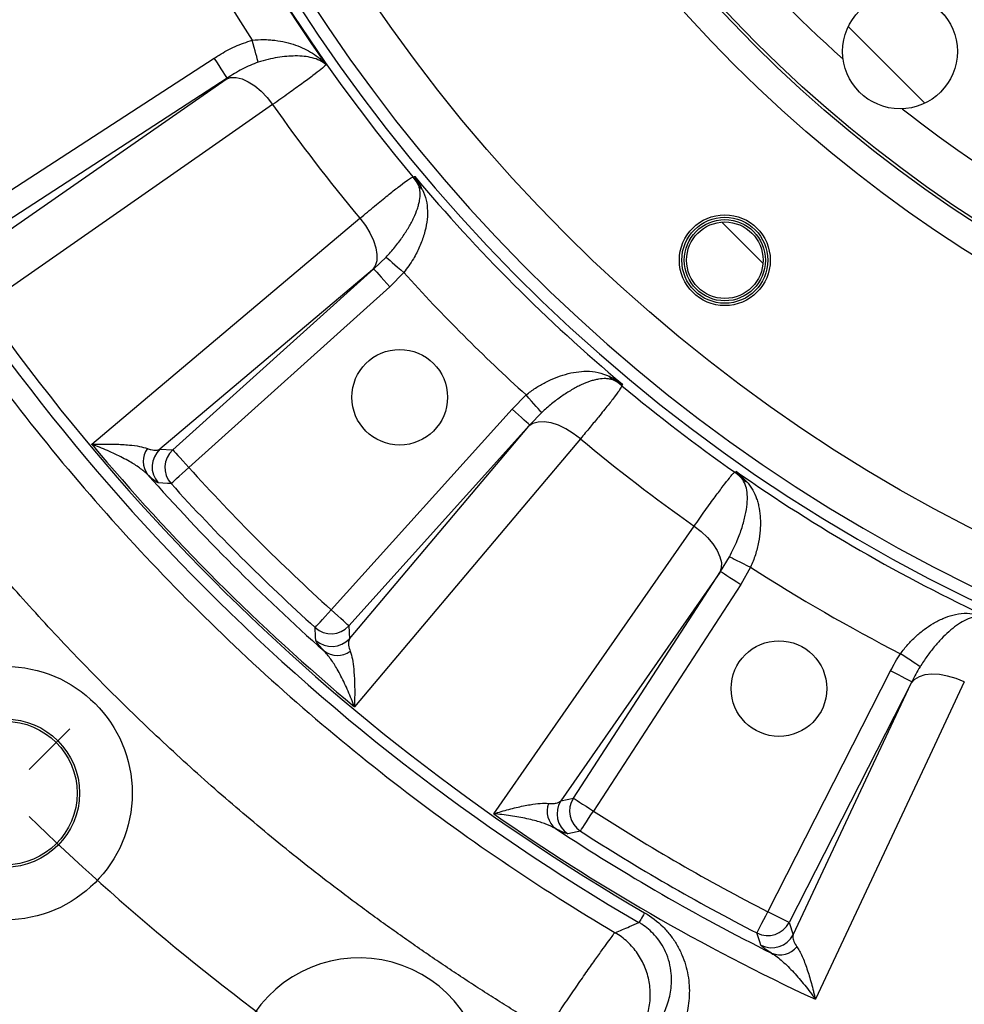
# Model space of a CAD drawing. Extents: x 0 to 8410, y 0 to 5940.
# Tile 6 of 110: x 1686 to 2081, y 3261 to 3672. Entities that reach past the tile are written whole.
import ezdxf

# ---------------------------------------------------------------- set-up
doc = ezdxf.new("R2010")
doc.units = 0
doc.header["$LTSCALE"] = 10
doc.linetypes.add('CENTERX2', pattern=[20.32, 12.7, -2.54, 2.54, -2.54])
doc.layers.get('0').update_dxf_attribs({"linetype": 'CONTINUOUS'})
doc.styles.add('SLDTEXTSTYLE0', font='TXT', dxfattribs={"width": 0.605})
doc.dimstyles.new('SLDDIMSTYLE0', dxfattribs={"dimtxt": 50, "dimasz": 50, "dimexe": 0, "dimexo": 0.0625, "dimgap": 12.5, "dimtad": 0, "dimtih": 1, "dimtoh": 1, "dimdec": 1, "dimlfac": 0.5, "dimrnd": 1e-09, "dimzin": 12, "dimtxsty": 'SLDTEXTSTYLE0', "dimblk1": 'NONE', "dimsah": 1, "dimcen": 0, "dimazin": 3, "dimtfac": 1, "dimtmove": 0, "dimatfit": 3, "dimtolj": 1, "dimtzin": 12})
doc.dimstyles.new('SLDDIMSTYLE1', dxfattribs={"dimtxt": 50, "dimasz": 50, "dimexe": 0, "dimexo": 0.0625, "dimgap": -12.5, "dimtad": 1, "dimdec": 4, "dimlfac": 5, "dimzin": 12, "dimtxsty": 'SLDTEXTSTYLE0', "dimsah": 1, "dimcen": 0.09, "dimazin": 3, "dimtfac": 1, "dimtofl": 0, "dimtmove": 0, "dimatfit": 3, "dimtolj": 1})
doc.dimstyles.new('SLDDIMSTYLE2', dxfattribs={"dimtxt": 50, "dimasz": 50, "dimexe": 0, "dimexo": 0.0625, "dimgap": 12.5, "dimtad": 1, "dimdec": 1, "dimlfac": 0.5, "dimrnd": 1e-09, "dimzin": 12, "dimtxsty": 'SLDTEXTSTYLE0', "dimsah": 1, "dimcen": 0.09, "dimazin": 3, "dimtfac": 1, "dimtofl": 0, "dimtmove": 0, "dimatfit": 3, "dimtolj": 1, "dimtzin": 12})

# ---------------------------------------------------------------- blocks, each defined once
blk = doc.blocks.new('_D')
at = {"color": 7, "linetype": 'CONTINUOUS'}
for p, q in [((1762.91, 5138.79), (3012.06, 2973.23)), ((3012.06, 2973.23), (3116.53, 2792.13)), ((3116.53, 2792.13), (3367.21, 2792.13))]:
    blk.add_line(p, q, dxfattribs=at)
blk.add_solid([(3012.06, 2973.23), (3030.55, 2926.18), (3043.54, 2933.67)], dxfattribs=at)
at = {"color": 7, "linetype": 'CONTINUOUS', "char_height": 50, "attachment_point": 1, "style": 'SLDTEXTSTYLE0'}
for s, insert in [('%%c', (3141.53, 2856.58)), ('1250', (3214.43, 2856.72))]:
    blk.add_mtext(s, dxfattribs=dict(at, insert=insert))
blk = doc.blocks.new('_NONE')
blk = doc.blocks.new('_D_5')
at = {"color": 7, "linetype": 'CONTINUOUS'}
for p, q in [((2387.49, 5081.86), (2387.49, 5608.37)), ((1603.98, 5488.06), (1780.85, 5571.47)), ((1780.85, 5571.47), (1813.59, 5502.07)), ((1813.59, 5502.07), (1636.72, 5418.65)), ((1636.72, 5418.65), (1603.98, 5488.06)), ((1573.42, 4727.07), (1189.65, 5043.43))]:
    blk.add_line(p, q, dxfattribs=at)
blk.add_arc((2387.49, 4056.01), 1537.35, 90, 140.5, dxfattribs=at)
for points in [[(2387.49, 5593.37), (2337.37, 5600.05), (2337.61, 5585.05)], [(1201.23, 5033.89), (1239.36, 5067.08), (1227.94, 5076.81)]]:
    blk.add_solid(points, dxfattribs=at)
at = {"color": 7, "linetype": 'CONTINUOUS', "insert": (1624.77, 5484.28), "char_height": 50, "attachment_point": 1, "rotation": 25.25, "style": 'SLDTEXTSTYLE0'}
blk.add_mtext('50,5°', dxfattribs=at)
blk = doc.blocks.new('_D_6')
at = {"color": 7, "linetype": 'CONTINUOUS'}
for p, q in [((957.49, 3530.45), (957.49, 2667.27)), ((2387.49, 3030.16), (2387.49, 2667.27)), ((2387.49, 2682.27), (957.49, 2682.27))]:
    blk.add_line(p, q, dxfattribs=at)
for points in [[(957.49, 2682.27), (1007.49, 2674.77), (1007.49, 2689.77)], [(2387.49, 2682.27), (2337.49, 2689.77), (2337.49, 2674.77)]]:
    blk.add_solid(points, dxfattribs=at)
at = {"color": 7, "linetype": 'CONTINUOUS', "insert": (1615.2, 2746.72), "char_height": 50, "attachment_point": 1, "style": 'SLDTEXTSTYLE0'}
blk.add_mtext('715', dxfattribs=at)
blk = doc.blocks.new('_D_9')
at = {"color": 7, "linetype": 'CONTINUOUS'}
for p, q in [((1567.49, 3246.01), (1567.49, 2876.26)), ((2387.49, 3030.16), (2387.49, 2876.26)), ((2387.49, 2891.26), (1567.49, 2891.26))]:
    blk.add_line(p, q, dxfattribs=at)
for points in [[(1567.49, 2891.26), (1617.49, 2883.76), (1617.49, 2898.76)], [(2387.49, 2891.26), (2337.49, 2898.76), (2337.49, 2883.76)]]:
    blk.add_solid(points, dxfattribs=at)
at = {"color": 7, "linetype": 'CONTINUOUS', "insert": (1920.19, 2955.71), "char_height": 50, "attachment_point": 1, "style": 'SLDTEXTSTYLE0'}
blk.add_mtext('410', dxfattribs=at)
blk = doc.blocks.new('SW_CENTERMARKSYMBOL_0')
at = {"color": 0, "linetype": 'CONTINUOUS'}
blk.add_line((131.83, -1256.4), (148.8, -1239.43), dxfattribs=at)
blk.add_arc((829.04, -559.19), 1000, 225.80214, 235.19786, dxfattribs=at)

msp = doc.modelspace()

# ---------------------------------------------------------------- hatches: boundary and pattern name
at = {"linetype": 'CONTINUOUS'}
h = msp.add_hatch(dxfattribs=at)
h.set_pattern_fill('ANSI31', scale=10, angle=90, style=0)
edge = h.paths.add_edge_path(flags=0)
edge.add_arc((2054.522152, 3659.200299), 24, 0, 360)
h = msp.add_hatch(dxfattribs=at)
h.set_pattern_fill('ANSI31', scale=10, angle=90, style=0)
edge = h.paths.add_edge_path(flags=0)
edge.add_arc((1981.244365, 3571.871233), 16, 0, 360)

# ---------------------------------------------------------------- linework, layer by layer
at = {"color": 8, "linetype": 'CONTINUOUS'}
for p, q in [((1672.875915, 3594.817104), (1767.714356, 3656.405898)), ((1677.195166, 3581.182005), (1772.626553, 3647.663178)), ((1773.153279, 3648.0307), (1678.314839, 3586.441876)), ((1834.406052, 3568.204524), (1839.58814, 3573.170693)), ((1833.914731, 3567.790838), (1744.999443, 3492.817821)), ((1750.369881, 3492.537977), (1834.406052, 3568.204524)), ((1846.968387, 3566.660465), (1841.08821, 3560.783269)), ((1841.08821, 3560.783269), (1757.051979, 3485.116722)), ((1892.258082, 3509.613396), (1898.135279, 3515.493573)), ((1816.591535, 3425.577165), (1892.258082, 3509.613396)), ((1904.645507, 3508.113326), (1899.679337, 3502.931239)), ((1899.679337, 3502.931239), (1824.01279, 3418.895067)), ((1824.292634, 3413.524629), (1899.265651, 3502.439918)), ((1744.999443, 3492.817821), (1750.369881, 3492.537977)), ((1979.505513, 3441.678466), (1983.225678, 3447.816612)), ((1979.137991, 3441.15174), (1912.656818, 3345.720352)), ((1917.91669, 3346.840026), (1979.505513, 3441.678466)), ((1992.039416, 3443.438412), (1987.880711, 3436.239542)), ((1987.880711, 3436.239542), (1926.291917, 3341.401102)), ((1824.01279, 3418.895067), (1824.292634, 3413.524629)), ((1999.212657, 3299.300315), (2050.550763, 3400.057019)), ((2059.448604, 3395.523311), (2008.110498, 3294.766606)), ((2009.770755, 3289.651574), (2059.176181, 3394.941689)), ((1912.656818, 3345.720352), (1917.91669, 3346.840026)), ((2008.110498, 3294.766606), (2009.770755, 3289.651574))]:
    msp.add_line(p, q, dxfattribs=at)
at = {"color": 8, "linetype": 'CONTINUOUS', "flags": 128}
for points in [[(1786.082242, 3654.69894), (1785.929058, 3655.272336), (1785.718296, 3656.061055), (1785.455261, 3657.045485), (1785.146509, 3658.20107), (1784.799729, 3659.498991), (1784.423564, 3660.906883), (1784.027372, 3662.389667), (1783.621047, 3663.910361)], [(1773.153279, 3648.0307), (1773.001824, 3648.263933), (1772.660468, 3648.789586), (1772.141431, 3649.588795), (1771.463428, 3650.63289), (1770.650719, 3651.884319), (1769.732569, 3653.298141), (1768.74194, 3654.823603), (1767.714356, 3656.405898)], [(1772.626553, 3647.663178), (1774.566863, 3648.303719), (1776.823257, 3648.32923), (1779.315923, 3647.738846), (1781.956707, 3646.553458), (1784.652208, 3644.81497), (1787.307118, 3642.584832), (1789.82756, 3639.941962), (1792.124425, 3636.97976)], [(1792.124425, 3636.97976), (1764.233206, 3617.546947), (1671.776388, 3553.130449)], [(1850.80937, 3606.759997), (1851.27071, 3606.85155), (1851.539169, 3606.904836)], [(1716.50121, 3494.843961), (1742.490266, 3516.755642), (1828.641747, 3589.389385)], [(1828.641747, 3589.389385), (1830.908571, 3586.404146), (1832.809065, 3583.285572), (1834.276055, 3580.14393), (1835.257683, 3577.090295), (1835.719202, 3574.232699), (1835.644279, 3571.672173), (1835.035656, 3569.499256), (1833.914731, 3567.790838)], [(1839.58814, 3573.170693), (1839.930092, 3572.869034), (1840.484713, 3572.379799), (1841.235254, 3571.717741), (1842.159067, 3570.902856), (1843.228195, 3569.959761), (1844.410275, 3568.917008), (1845.669721, 3567.806037), (1846.968387, 3566.660465)], [(1834.406052, 3568.204524), (1834.592138, 3567.997874), (1835.011576, 3567.532094), (1835.649226, 3566.823901), (1836.482201, 3565.898748), (1837.480698, 3564.789833), (1838.608716, 3563.537033), (1839.825783, 3562.185319), (1841.08821, 3560.783269)], [(1938.37965, 3520.064356), (1938.326363, 3519.795896), (1938.23481, 3519.334556)], [(1904.645507, 3508.113326), (1904.343848, 3508.455278), (1903.854613, 3509.009899), (1903.192554, 3509.760441), (1902.377669, 3510.684253), (1901.434575, 3511.753382), (1900.391821, 3512.935461), (1899.28085, 3514.194907), (1898.135279, 3515.493573)], [(1899.679337, 3502.931239), (1899.472688, 3503.117325), (1899.006907, 3503.536762), (1898.298715, 3504.174413), (1897.373561, 3505.007388), (1896.264647, 3506.005885), (1895.011846, 3507.133903), (1893.660132, 3508.35097), (1892.258082, 3509.613396)], [(1920.864199, 3497.166933), (1917.87896, 3499.433757), (1914.760385, 3501.334252), (1911.618744, 3502.801241), (1908.565108, 3503.78287), (1905.707513, 3504.244389), (1903.146986, 3504.169466), (1900.974069, 3503.560843), (1899.265651, 3502.439918)], [(1920.864199, 3497.166933), (1898.952965, 3471.17752), (1826.318775, 3385.026397)], [(1750.369881, 3492.537977), (1750.555907, 3492.331328), (1750.975345, 3491.865517), (1751.612995, 3491.157355), (1752.44603, 3490.232171), (1753.444467, 3489.123286), (1754.572485, 3487.870516), (1755.789552, 3486.518802), (1757.051979, 3485.116722)], [(1749.649738, 3478.413524), (1749.85585, 3478.600206), (1750.320469, 3479.020895), (1751.026843, 3479.660572), (1751.949642, 3480.496229), (1753.055666, 3481.497826), (1754.305278, 3482.62936), (1755.653535, 3483.850302), (1757.051979, 3485.116722)], [(1985.370968, 3483.165683), (1985.792879, 3483.373524), (1986.038421, 3483.494522)], [(1749.649738, 3478.413524), (1748.163555, 3478.49846), (1744.249437, 3478.726448)], [(1884.605263, 3340.301575), (1904.037629, 3368.193092), (1968.454574, 3460.649611)], [(1968.454574, 3460.649611), (1971.416776, 3458.352746), (1974.059646, 3455.832304), (1976.289783, 3453.177394), (1978.028272, 3450.481893), (1979.213659, 3447.841109), (1979.804043, 3445.348443), (1979.778532, 3443.09205), (1979.137991, 3441.15174)], [(1983.225678, 3447.816612), (1983.634029, 3447.613777), (1984.296386, 3447.28476), (1985.19272, 3446.839513), (1986.295943, 3446.291508), (1987.572704, 3445.657255), (1988.98444, 3444.955947), (1990.488504, 3444.208802), (1992.039416, 3443.438412)], [(1979.505513, 3441.678466), (1979.738746, 3441.527011), (1980.2644, 3441.185655), (1981.063609, 3440.666618), (1982.107703, 3439.988615), (1983.359132, 3439.175905), (1984.772955, 3438.257755), (1986.298416, 3437.267126), (1987.880711, 3436.239542)], [(1809.888337, 3418.174924), (1810.075019, 3418.381037), (1810.495709, 3418.845655), (1811.135386, 3419.55203), (1811.971043, 3420.474829), (1812.972639, 3421.580853), (1814.104174, 3422.830464), (1815.325115, 3424.178721), (1816.591535, 3425.577165)], [(1824.01279, 3418.895067), (1823.806141, 3419.081093), (1823.340331, 3419.500531), (1822.632168, 3420.138182), (1821.706985, 3420.971216), (1820.5981, 3421.969654), (1819.345329, 3423.097672), (1817.993615, 3424.314739), (1816.591535, 3425.577165)], [(1810.201262, 3412.774624), (1810.11412, 3414.258184), (1809.888337, 3418.174924)], [(2062.904332, 3401.814164), (2062.524472, 3402.066352), (2061.908339, 3402.475478), (2061.074589, 3403.029086), (2060.048376, 3403.710486), (2058.860723, 3404.499115), (2057.547514, 3405.371072), (2056.148444, 3406.300069), (2054.705773, 3407.257976)], [(2059.448604, 3395.523311), (2059.200828, 3395.649554), (2058.642362, 3395.934107), (2057.793264, 3396.366777), (2056.684051, 3396.931948), (2055.35451, 3397.609355), (2053.852443, 3398.374738), (2052.231793, 3399.200501), (2050.550763, 3400.057019)], [(2081.403528, 3395.438494), (2077.933316, 3396.855416), (2074.429099, 3397.883953), (2071.014826, 3398.487868), (2067.811195, 3398.645701), (2064.931516, 3398.351909), (2062.477623, 3397.616865), (2060.536299, 3396.466555), (2059.176181, 3394.941689)], [(2081.403528, 3395.438494), (2066.965435, 3364.663543), (2019.10377, 3262.648822)], [(1917.91669, 3346.840026), (1918.149923, 3346.68857), (1918.675576, 3346.347214), (1919.474815, 3345.828177), (1920.518879, 3345.150174), (1921.770309, 3344.337465), (1923.184161, 3343.419315), (1924.709622, 3342.428686), (1926.291917, 3341.401102)], [(1920.876775, 3333.010496), (1921.027575, 3333.244147), (1921.367441, 3333.770754), (1921.884213, 3334.571482), (1922.559266, 3335.617484), (1923.368399, 3336.871208), (1924.282555, 3338.287653), (1925.268863, 3339.815916), (1926.291917, 3341.401102)], [(1920.876775, 3333.010496), (1919.419293, 3332.707884), (1915.579532, 3331.915082)], [(1947.696005, 3298.845889), (1947.219585, 3298.02561), (1946.785186, 3297.27775), (1946.39862, 3296.612205), (1946.065162, 3296.038093), (1945.789222, 3295.563044), (1945.574556, 3295.193435), (1945.424024, 3294.934334), (1945.339684, 3294.789137)], [(1994.653736, 3290.415348), (1994.780664, 3290.662767), (1995.066796, 3291.220428), (1995.50185, 3292.068304), (1996.070181, 3293.175937), (1996.751372, 3294.503512), (1997.520987, 3296.003403), (1998.35134, 3297.621729), (1999.212657, 3299.300315)], [(2008.110498, 3294.766606), (2007.862721, 3294.892849), (2007.304255, 3295.177402), (2006.455157, 3295.610072), (2005.345945, 3296.175243), (2004.016404, 3296.85265), (2002.514337, 3297.618033), (2000.893686, 3298.443796), (1999.212657, 3299.300315)], [(1996.35369, 3285.28005), (1995.885525, 3286.690535), (1994.653736, 3290.415348)]]:
    msp.add_lwpolyline(points, dxfattribs=at)
at = {"color": 7, "linetype": 'CENTERX2'}
msp.add_circle((2387.486134, 4056.011321), 1250, dxfattribs=at)
at = {"color": 7, "linetype": 'CONTINUOUS'}
for centre, radius in [((2387.486134, 4056.011321), 668.928203), ((2387.486134, 4056.011321), 569), ((2387.486134, 4056.011321), 556), ((2387.486134, 4056.011321), 395), ((2054.522152, 3659.200299), 24), ((1981.244365, 3571.871233), 19), ((1981.244365, 3571.871233), 18), ((1981.244365, 3571.871233), 17), ((1981.244365, 3571.871233), 16), ((1845.268437, 3514.542556), 20), ((2003.886486, 3392.65639), 20), ((1680.379353, 3348.90454), 53), ((1680.379353, 3348.90454), 31), ((1680.379353, 3348.90454), 30)]:
    msp.add_circle(centre, radius, dxfattribs=at)
at = {"color": 8, "linetype": 'CONTINUOUS'}
for radius in [557.222742, 415, 394.002099]:
    msp.add_circle((2387.486134, 4056.011321), radius, dxfattribs=at)
for centre, radius, start, end in [((2387.486134, 4056.011321), 695.772879, 157.856529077, 142.143470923), ((2387.486134, 4056.011321), 690.566107, 157.827081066, 142.172918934), ((2387.486134, 4056.011321), 719.99739, 157.945689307, 212.996421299), ((2387.486134, 4056.011321), 700.164275, 157.945689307, 215.073798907), ((2387.486134, 4056.011321), 699.891937, 157.942755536, 219.932650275), ((2387.486134, 4056.011321), 536, 211.72620374, 228.27379626), ((2387.486134, 4056.011321), 728.040547, 215.138910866, 219.861089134), ((2387.486134, 4056.011321), 536, 231.72620374, 248.27379626), ((2387.486134, 4056.011321), 880.31399, 208.986847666, 239.85037162), ((2387.486134, 4056.011321), 875.622555, 208.985880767, 239.85037162), ((1835.374074, 3593.952651), 20.056831, 26.98515407, 39.68399058), ((2387.486134, 4056.011321), 699.239438, 219.961933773, 230.038066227), ((1858.580204, 3606.399713), 6.295809, 212.10535755, 233.13465463), ((2387.486134, 4056.011321), 729.125279, 222.155717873, 227.844282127), ((1937.874527, 3527.105391), 6.295809, 216.86534537, 237.89464245), ((1925.427465, 3503.89926), 20.056831, 50.31600942, 63.01484593), ((2387.486134, 4056.011321), 699.891937, 230.067349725, 234.932650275), ((2387.486134, 4056.011321), 874.716862, 219.906877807, 230.093122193), ((2387.486134, 4056.011321), 728.040547, 230.138910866, 234.861089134), ((1747.250642, 3487.711568), 9.240739, 144.38139629, 216.83985854), ((1751.726843, 3485.394113), 10.018451, 132.18302672, 221.72365252), ((1757.097385, 3485.114386), 10.018434, 132.18391471, 221.97862382), ((2387.486134, 4056.011321), 850.510354, 222.162662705, 227.837337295), ((2387.486134, 4056.011321), 865.285296, 221.542887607, 228.457112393), ((1973.779565, 3466.803312), 20.052127, 41.9837013, 54.68554587), ((2387.486134, 4056.011321), 699.239438, 234.961933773, 245.038066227), ((2387.486134, 4056.011321), 860.49665, 222.162662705, 227.837337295), ((1992.970861, 3484.829923), 6.296947, 227.10768664, 248.13322332), ((2387.486134, 4056.011321), 729.125279, 237.155717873, 242.844282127), ((1816.5892, 3425.622572), 10.018434, 228.02137618, 317.81608529), ((1816.868927, 3420.25203), 10.018451, 228.27634748, 317.81697328), ((1819.186381, 3415.775829), 9.240739, 233.16014146, 305.61860371), ((1921.076398, 3340.290843), 10.018428, 147.18336406, 236.72380461), ((1926.336434, 3341.410641), 10.018498, 147.18447722, 236.97822128), ((1916.152889, 3341.370744), 9.240714, 159.38140765, 231.8397989), ((2387.486134, 4056.011321), 850.510354, 237.162662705, 242.837337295), ((2387.486134, 4056.011321), 874.716862, 234.906877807, 245.093122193), ((2387.486134, 4056.011321), 865.285296, 236.542887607, 243.457112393), ((2387.486134, 4056.011321), 860.49665, 237.162662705, 242.837337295), ((1999.198651, 3299.343592), 10.018473, 243.02166644, 332.81567161), ((2000.858841, 3294.228423), 10.018471, 243.27655763, 332.8165456), ((2004.255835, 3290.504561), 9.240782, 248.16053807, 320.61838804)]:
    msp.add_arc(centre, radius, start, end, dxfattribs=at)
at = {"color": 7, "linetype": 'CONTINUOUS'}
msp.add_arc((1828.293231, 3226.973748), 53, 349.76079425, 291.82737948, dxfattribs=at)
at = {"color": 8, "linetype": 'CONTINUOUS'}
for points, knots in [([(1767.714356, 3656.405898), (1768.392629, 3656.838302), (1771.19139, 3658.622532), (1776.345126, 3661.523797), (1781.180815, 3663.109944), (1783.621047, 3663.910361)], [0, 0, 0, 0, 0.1367795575, 0.5643935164, 1, 1, 1, 1]), ([(1783.621045, 3663.910357), (1785.24058, 3664.108165), (1786.838382, 3664.186433), (1789.209862, 3664.167936), (1789.996079, 3664.138603), (1791.560575, 3664.036469), (1792.339508, 3663.963357), (1794.626344, 3663.686453), (1796.098634, 3663.425028), (1798.953538, 3662.763585), (1800.339498, 3662.361213), (1802.970491, 3661.440964), (1804.22362, 3660.921562), (1806.616024, 3659.765986), (1807.757943, 3659.127508), (1809.903031, 3657.747834), (1810.911985, 3657.003384), (1812.321536, 3655.811537), (1812.773883, 3655.401952), (1813.426662, 3654.768642), (1813.63996, 3654.55438), (1814.058012, 3654.11943), (1814.264553, 3653.896735), (1814.462884, 3653.675184)], [0, 0, 0, 0, 0.125, 0.125, 0.1875, 0.1875, 0.25, 0.25, 0.375, 0.375, 0.5, 0.5, 0.625, 0.625, 0.75, 0.75, 0.875, 0.875, 0.9375, 0.9375, 0.96875, 0.96875, 1, 1, 1, 1]), ([(1786.082241, 3654.698946), (1783.742197, 3653.948558), (1781.531998, 3652.947603), (1777.255247, 3650.663514), (1775.186969, 3649.377062), (1773.153303, 3648.030698)], [0, 0, 0, 0, 0.5, 0.5, 1, 1, 1, 1]), ([(1814.462875, 3653.67517), (1814.456321, 3653.681014), (1813.706373, 3654.349756), (1811.972546, 3655.486286), (1808.850487, 3656.598171), (1805.371337, 3657.201508), (1800.724511, 3657.432523), (1795.560632, 3656.974018), (1790.209448, 3655.919493), (1787.457594, 3655.105677), (1786.082242, 3654.69894)], [0, 0, 0, 0, 0.0013441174, 0.1538221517, 0.3022958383, 0.4293767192, 0.5564231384, 0.7784512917, 0.8892719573, 1, 1, 1, 1]), ([(1814.462875, 3653.67517), (1813.874371, 3653.110938), (1812.827083, 3652.106843), (1809.14889, 3649.239002), (1804.631099, 3645.878501), (1798.966239, 3641.787809), (1794.426617, 3638.597613), (1792.124425, 3636.97976)], [0, 0, 0, 0, 0.2401686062, 0.4273982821, 0.6200387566, 0.8073091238, 1, 1, 1, 1]), ([(1621.650091, 3604.536071), (1640.63723, 3572.328249), (1661.658767, 3541.319928), (1707.436808, 3482.194706), (1732.19312, 3454.078055), (1785.047187, 3401.183174), (1813.14472, 3376.405166), (1872.234587, 3330.5815), (1903.226673, 3309.536034), (1935.419829, 3290.524039)], [0, 0, 0, 0, 0.25, 0.25, 0.5, 0.5, 0.75, 0.75, 1, 1, 1, 1]), ([(1828.641747, 3589.389385), (1830.741363, 3591.145354), (1835.001371, 3594.708118), (1840.375545, 3599.086853), (1844.871806, 3602.649415), (1847.938336, 3604.955715), (1849.927179, 3606.330167), (1850.513713, 3606.615944), (1850.80937, 3606.759997)], [0, 0, 0, 0, 0.1787392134, 0.3626521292, 0.5413513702, 0.7252166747, 0.8614889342, 1, 1, 1, 1]), ([(1853.247187, 3603.053638), (1853.028414, 3603.746302), (1852.775676, 3604.413233), (1852.205594, 3605.696844), (1851.88769, 3606.31445), (1851.539152, 3606.904848)], [0, 0, 0, 0, 0.5, 0.5, 1, 1, 1, 1]), ([(1854.803133, 3601.362775), (1854.33374, 3602.341469), (1853.825816, 3603.29222), (1852.736939, 3605.139407), (1852.154755, 3606.037549), (1851.539152, 3606.904848)], [0, 0, 0, 0, 0.5, 0.5, 1, 1, 1, 1]), ([(1839.588142, 3573.17068), (1840.882938, 3574.5482), (1842.098138, 3575.943171), (1843.811417, 3578.055145), (1844.366077, 3578.765055), (1845.428383, 3580.176549), (1845.935598, 3580.877303), (1847.389065, 3582.964638), (1848.267594, 3584.336281), (1849.454949, 3586.364363), (1849.828877, 3587.035497), (1850.532499, 3588.368125), (1850.861233, 3589.02814), (1851.766275, 3590.963692), (1852.267557, 3592.205106), (1852.868793, 3594.002457), (1853.043957, 3594.590765), (1853.342431, 3595.74736), (1853.466032, 3596.317471), (1853.752464, 3597.986007), (1853.832865, 3599.039054), (1853.770333, 3600.563302), (1853.718753, 3601.062249), (1853.54335, 3602.054867), (1853.420298, 3602.547659), (1853.247187, 3603.053638)], [0, 0, 0, 0, 0.125, 0.125, 0.1875, 0.1875, 0.25, 0.25, 0.375, 0.375, 0.4375, 0.4375, 0.5, 0.5, 0.625, 0.625, 0.6875, 0.6875, 0.75, 0.75, 0.875, 0.875, 0.9375, 0.9375, 1, 1, 1, 1]), ([(1854.803119, 3601.362766), (1855.377899, 3599.932423), (1856.528195, 3597.069904), (1856.991971, 3592.608646), (1856.723742, 3587.788306), (1855.629581, 3582.759902), (1853.732442, 3577.579842), (1850.99541, 3572.077921), (1848.376367, 3568.554586), (1846.968387, 3566.660465)], [0, 0, 0, 0, 0.1427141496, 0.2856109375, 0.4265258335, 0.5673340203, 0.704264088, 0.8410144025, 1, 1, 1, 1]), ([(1906.658089, 3249.680948), (1905.413086, 3250.425805), (1902.923192, 3251.915452), (1899.201671, 3254.171757), (1895.490155, 3256.443896), (1891.789584, 3258.733445), (1888.099706, 3261.039982), (1884.420589, 3263.36362), (1880.752214, 3265.704329), (1877.094586, 3268.062117), (1873.447705, 3270.436982), (1869.81157, 3272.828924), (1866.186181, 3275.237944), (1862.571538, 3277.664041), (1858.967642, 3280.107214), (1855.374492, 3282.567465), (1851.792088, 3285.044794), (1848.220431, 3287.539199), (1844.65952, 3290.050682), (1841.109356, 3292.579242), (1837.569937, 3295.124879), (1834.041266, 3297.687593), (1830.523337, 3300.267388), (1819.822589, 3308.190671), (1802.192004, 3321.765685), (1778.136417, 3341.59455), (1754.773744, 3362.196377), (1732.113008, 3383.563661), (1710.173128, 3405.671941), (1688.976127, 3428.500184), (1668.536417, 3452.034744), (1653.679234, 3470.332669), (1643.882181, 3482.926897), (1638.827489, 3489.544285), (1633.834624, 3496.201721), (1628.903572, 3502.899224), (1624.034335, 3509.636788), (1619.226914, 3516.414415), (1614.481309, 3523.232104), (1609.797518, 3530.089855), (1605.175549, 3536.987671), (1600.615373, 3543.925535), (1596.117099, 3550.903512), (1591.680316, 3557.921359), (1587.306567, 3564.979986), (1582.990086, 3572.075992), (1580.165456, 3576.839213), (1578.752932, 3579.221177)], [0, 0, 0, 0, 0.0092652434, 0.0185296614, 0.0277934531, 0.0370568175, 0.0463199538, 0.0555830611, 0.0648463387, 0.0741099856, 0.0833742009, 0.0926391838, 0.1019051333, 0.1111722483, 0.1204407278, 0.1297107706, 0.1389825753, 0.1482563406, 0.1575322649, 0.1668105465, 0.1760913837, 0.1853749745, 0.1946615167, 0.2039512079, 0.2704071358, 0.3367341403, 0.4030055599, 0.4692949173, 0.5356041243, 0.6018823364, 0.6682026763, 0.7346381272, 0.7523764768, 0.7701020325, 0.787816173, 0.8055202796, 0.8232157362, 0.8409039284, 0.8585862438, 0.8762640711, 0.8939388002, 0.9116118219, 0.9292845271, 0.946958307, 0.9646345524, 0.9823146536, 1, 1, 1, 1]), ([(1898.135279, 3515.493573), (1899.427131, 3516.481597), (1902.012031, 3518.458559), (1906.18037, 3520.855239), (1910.389857, 3522.7868), (1914.748333, 3524.263915), (1919.120419, 3525.204077), (1923.736732, 3525.520043), (1928.265512, 3525.144175), (1931.31422, 3523.933332), (1932.83758, 3523.328306)], [0, 0, 0, 0, 0.1097429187, 0.2195873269, 0.3315584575, 0.4436041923, 0.5698636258, 0.6961929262, 0.8481954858, 1, 1, 1, 1]), ([(1934.528451, 3521.772374), (1934.022579, 3521.945449), (1933.530089, 3522.06842), (1932.538434, 3522.243741), (1932.040152, 3522.295316), (1930.518516, 3522.3581), (1929.468025, 3522.278218), (1927.805004, 3521.993732), (1927.234567, 3521.870511), (1926.075472, 3521.571995), (1925.485948, 3521.396699), (1923.685052, 3520.794822), (1922.441411, 3520.292784), (1920.502807, 3519.386369), (1919.84226, 3519.057324), (1918.51135, 3518.354616), (1917.83996, 3517.980607), (1915.807607, 3516.790715), (1914.428471, 3515.907487), (1912.321891, 3514.439286), (1911.614765, 3513.926651), (1910.209158, 3512.867494), (1909.508167, 3512.319253), (1907.411573, 3510.617458), (1906.022163, 3509.407326), (1904.645493, 3508.113328)], [0, 0, 0, 0, 0.0625, 0.0625, 0.125, 0.125, 0.25, 0.25, 0.3125, 0.3125, 0.375, 0.375, 0.5, 0.5, 0.5625, 0.5625, 0.625, 0.625, 0.75, 0.75, 0.8125, 0.8125, 0.875, 0.875, 1, 1, 1, 1]), ([(1932.837588, 3523.32832), (1933.816283, 3522.858927), (1934.767034, 3522.351003), (1936.61422, 3521.262126), (1937.512363, 3520.679942), (1938.379661, 3520.064339)], [0, 0, 0, 0, 0.5, 0.5, 1, 1, 1, 1]), ([(1938.23481, 3519.334556), (1938.024576, 3518.925184), (1937.598018, 3518.094584), (1935.56642, 3515.287704), (1932.549111, 3511.386752), (1928.88659, 3506.836438), (1924.936547, 3502.030697), (1922.228956, 3498.796916), (1920.864199, 3497.166933)], [0, 0, 0, 0, 0.178972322, 0.3631274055, 0.5421678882, 0.7264054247, 0.8620949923, 1, 1, 1, 1]), ([(1934.528451, 3521.772374), (1935.221116, 3521.553601), (1935.888046, 3521.300863), (1937.171657, 3520.730781), (1937.789263, 3520.412877), (1938.379661, 3520.064339)], [0, 0, 0, 0, 0.5, 0.5, 1, 1, 1, 1]), ([(1716.50121, 3494.843961), (1716.515914, 3494.844518), (1717.606766, 3494.885843), (1720.962342, 3494.978713), (1726.346784, 3494.967828), (1731.903649, 3494.636337), (1736.548974, 3494.065321), (1738.676576, 3493.416943), (1739.738737, 3493.093254)], [0, 0, 0, 0, 0.0015655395, 0.1161486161, 0.3620028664, 0.6076529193, 0.8041290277, 1, 1, 1, 1]), ([(1739.855145, 3482.171001), (1738.78012, 3483.118669), (1736.626716, 3485.016964), (1731.944989, 3487.891188), (1726.361583, 3490.794768), (1720.96448, 3493.132488), (1717.606392, 3494.433156), (1716.515854, 3494.838518), (1716.50121, 3494.843961)], [0, 0, 0, 0, 0.1958950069, 0.3924013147, 0.6380906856, 0.8839796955, 0.9984420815, 1, 1, 1, 1]), ([(1739.738737, 3493.093254), (1740.250339, 3492.916903), (1741.638938, 3492.438249), (1743.506905, 3492.235775), (1744.49805, 3492.622292), (1744.999443, 3492.817821)], [0, 0, 0, 0, 0.2237547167, 0.6073186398, 1, 1, 1, 1]), ([(1744.249437, 3478.726448), (1743.978362, 3478.832645), (1743.427482, 3479.048457), (1741.793527, 3480.376362), (1740.375462, 3481.689268), (1739.855145, 3482.171001)], [0, 0, 0, 0, 0.38016519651, 0.77256984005, 1, 1, 1, 1]), ([(1968.454574, 3460.649611), (1970.02816, 3462.889151), (1973.220887, 3467.433067), (1977.278596, 3473.053557), (1980.699684, 3477.658452), (1983.064717, 3480.679782), (1984.630159, 3482.522203), (1985.122694, 3482.950028), (1985.370968, 3483.165683)], [0, 0, 0, 0, 0.17873857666, 0.36265168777, 0.5413513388, 0.72521639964, 0.86148897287, 1, 1, 1, 1]), ([(1988.685016, 3480.216564), (1987.856816, 3481.367427), (1987.023179, 3482.525843), (1986.044801, 3483.488246), (1986.038421, 3483.494522)], [0, 0, 0, 0, 0.9934792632, 1, 1, 1, 1]), ([(1986.038421, 3483.494522), (1986.047731, 3483.486795), (1987.684728, 3482.128248), (1989.159339, 3480.552657), (1990.625564, 3478.986026)], [0, 0, 0, 0, 0.0056872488, 1, 1, 1, 1]), ([(1983.225678, 3447.816612), (1984.358553, 3450.082649), (1986.432313, 3454.230694), (1988.537582, 3460.083677), (1989.923187, 3465.210951), (1990.660443, 3469.850449), (1990.715897, 3473.902917), (1990.250105, 3477.324418), (1989.20649, 3479.252926), (1988.685016, 3480.216564)], [0, 0, 0, 0, 0.1704477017, 0.312009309, 0.4536276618, 0.5931300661, 0.7326731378, 0.8664219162, 1, 1, 1, 1]), ([(1990.625569, 3478.986043), (1991.082775, 3478.453043), (1991.495778, 3477.918164), (1992.25772, 3476.827612), (1992.606239, 3476.272218), (1993.571065, 3474.562621), (1994.10764, 3473.364813), (1994.775881, 3471.451), (1994.975945, 3470.791476), (1995.326364, 3469.446012), (1995.477251, 3468.759089), (1995.859581, 3466.652949), (1996.021302, 3465.188611), (1996.122819, 3462.888343), (1996.132997, 3462.104247), (1996.103767, 3460.498191), (1996.064396, 3459.684245), (1995.873007, 3457.223628), (1995.648401, 3455.552026), (1995.156121, 3452.992547), (1994.965954, 3452.130677), (1994.529035, 3450.388087), (1994.281021, 3449.504078), (1993.460869, 3446.878279), (1992.810737, 3445.146604), (1992.039428, 3443.438407)], [0, 0, 0, 0, 0.0625, 0.0625, 0.125, 0.125, 0.25, 0.25, 0.3125, 0.3125, 0.375, 0.375, 0.5, 0.5, 0.5625, 0.5625, 0.625, 0.625, 0.75, 0.75, 0.8125, 0.8125, 0.875, 0.875, 1, 1, 1, 1]), ([(2054.705773, 3407.257976), (2055.697898, 3408.546676), (2057.683069, 3411.125275), (2061.089025, 3414.519178), (2064.655183, 3417.474387), (2068.482854, 3420.029197), (2072.462606, 3422.068983), (2076.839862, 3423.56886), (2081.311603, 3424.378066), (2084.569815, 3423.997489), (2086.197857, 3423.807325)], [0, 0, 0, 0, 0.1097426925, 0.2195874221, 0.3315583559, 0.4436041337, 0.5698637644, 0.6961927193, 0.8481955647, 1, 1, 1, 1]), ([(2088.233833, 3422.74207), (2087.066169, 3422.703072), (2084.729283, 3422.625024), (2081.50027, 3421.213488), (2078.176479, 3419.180457), (2075.008535, 3416.625318), (2071.860135, 3413.579453), (2068.789467, 3410.113612), (2065.748179, 3406.203643), (2063.852212, 3403.277217), (2062.904332, 3401.814164)], [0, 0, 0, 0, 0.1424127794, 0.2850156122, 0.4102059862, 0.5353700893, 0.6506021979, 0.7658089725, 0.8829172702, 1, 1, 1, 1]), ([(1813.645814, 3408.380331), (1812.875264, 3409.222411), (1811.306328, 3410.93699), (1810.357849, 3412.24406), (1810.242945, 3412.633387), (1810.201262, 3412.774624)], [0, 0, 0, 0, 0.3808091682, 0.7753754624, 1, 1, 1, 1]), ([(1824.292634, 3413.524629), (1824.165226, 3413.247779), (1823.823616, 3412.505482), (1823.746505, 3410.861363), (1824.291992, 3409.136758), (1824.568067, 3408.263923)], [0, 0, 0, 0, 0.2270655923, 0.6088126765, 1, 1, 1, 1]), ([(1826.318775, 3385.026397), (1826.313332, 3385.041041), (1825.90797, 3386.131578), (1824.607301, 3389.489666), (1822.269582, 3394.886769), (1819.366001, 3400.470175), (1816.491778, 3405.151903), (1814.593483, 3407.305307), (1813.645814, 3408.380331)], [0, 0, 0, 0, 0.0015579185, 0.1160203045, 0.3619093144, 0.6075986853, 0.8041049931, 1, 1, 1, 1]), ([(1824.568067, 3408.263923), (1824.891756, 3407.201763), (1825.540134, 3405.074161), (1826.11115, 3400.428835), (1826.442642, 3394.871971), (1826.453527, 3389.487529), (1826.360657, 3386.131953), (1826.319332, 3385.0411), (1826.318775, 3385.026397)], [0, 0, 0, 0, 0.1958709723, 0.3923470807, 0.6379971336, 0.8838513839, 0.9984344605, 1, 1, 1, 1]), ([(1907.50409, 3344.624827), (1908.141542, 3344.556663), (1908.724807, 3344.534714), (1909.787138, 3344.572313), (1910.262957, 3344.63159), (1911.540524, 3344.917601), (1912.194763, 3345.250671), (1912.656831, 3345.720353)], [0, 0, 0, 0, 0.25, 0.25, 0.5, 0.5, 1, 1, 1, 1]), ([(1884.605263, 3340.301575), (1884.61933, 3340.305927), (1885.662357, 3340.628613), (1888.879476, 3341.58596), (1894.083315, 3342.969564), (1899.536584, 3344.087552), (1904.171457, 3344.738203), (1906.394354, 3344.662575), (1907.504086, 3344.624819)], [0, 0, 0, 0, 0.0015665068, 0.1161490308, 0.3620028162, 0.6076530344, 0.8041295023, 1, 1, 1, 1]), ([(1910.4434, 3334.104897), (1909.159753, 3334.742041), (1906.588449, 3336.018319), (1901.322339, 3337.582877), (1895.177679, 3338.942409), (1889.359402, 3339.803783), (1885.779127, 3340.190706), (1884.62082, 3340.300106), (1884.605263, 3340.301575)], [0, 0, 0, 0, 0.1958939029, 0.392400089, 0.6380903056, 0.8839800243, 0.9984417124, 1, 1, 1, 1]), ([(1915.579532, 3331.915082), (1915.290201, 3331.947488), (1914.702223, 3332.013343), (1912.780268, 3332.873138), (1911.070682, 3333.774258), (1910.4434, 3334.104897)], [0, 0, 0, 0, 0.38016499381, 0.7725695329, 1, 1, 1, 1]), ([(1947.696016, 3298.845876), (1950.546288, 3297.190332), (1953.108205, 3295.216559), (1955.963308, 3292.365811), (1956.518933, 3291.773557), (1957.579838, 3290.566458), (1958.085853, 3289.951268), (1959.533995, 3288.072364), (1960.406479, 3286.775441), (1961.584005, 3284.767325), (1961.954579, 3284.087465), (1962.652479, 3282.707036), (1962.980064, 3282.00542), (1963.886449, 3279.899586), (1964.39436, 3278.484939), (1965.23599, 3275.635905), (1965.56961, 3274.201507), (1966.072433, 3271.313808), (1966.241347, 3269.853294), (1966.504671, 3265.543055), (1966.366516, 3262.737323), (1965.754445, 3258.614959), (1965.482171, 3257.255386), (1964.973888, 3255.237211), (1964.787782, 3254.568025), (1964.382243, 3253.236708), (1964.16223, 3252.573046), (1962.987086, 3249.296142), (1961.809882, 3246.803156), (1959.711144, 3243.244028), (1958.955637, 3242.087955), (1957.331615, 3239.837092), (1956.461355, 3238.740593), (1955.54031, 3237.68449)], [0, 0, 0, 0, 0.125, 0.125, 0.15625, 0.15625, 0.1875, 0.1875, 0.25, 0.25, 0.28125, 0.28125, 0.3125, 0.3125, 0.375, 0.375, 0.4375, 0.4375, 0.5, 0.5, 0.625, 0.625, 0.6875, 0.6875, 0.71875, 0.71875, 0.75, 0.75, 0.875, 0.875, 0.9375, 0.9375, 1, 1, 1, 1]), ([(1935.41709, 3290.525676), (1937.400707, 3291.376048), (1940.705245, 3292.792696), (1944.016199, 3294.219001), (1945.339684, 3294.789137)], [0, 0, 0, 0, 0.600270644, 1, 1, 1, 1]), ([(1950.262432, 3248.657943), (1951.646749, 3250.392681), (1954.415073, 3253.861767), (1957.231524, 3259.906686), (1958.905806, 3266.445485), (1959.09974, 3272.598669), (1958.177323, 3278.030927), (1956.693651, 3282.317413), (1954.565225, 3286.207039), (1951.451477, 3290.268985), (1948.138708, 3293.113124), (1945.726527, 3294.557501), (1945.339684, 3294.789137)], [0, 0, 0, 0, 0.1370159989, 0.2740013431, 0.4119065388, 0.5495646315, 0.636763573, 0.7238316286, 0.7948928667, 0.8658568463, 0.9784873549, 1, 1, 1, 1]), ([(1906.658922, 3249.68213), (1906.658942, 3249.68217), (1907.651528, 3251.667349), (1910.910458, 3255.61476), (1915.090703, 3262.12152), (1919.636535, 3268.596842), (1923.741931, 3274.528323), (1927.38657, 3279.718834), (1930.472527, 3284.014332), (1932.828692, 3287.381577), (1934.827927, 3289.524037), (1934.745789, 3290.529017), (1935.426498, 3290.529014), (1935.426508, 3290.529014)], [0, 0, 0, 0, 0.0000017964, 0.0897454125, 0.2045675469, 0.3193896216, 0.43316538, 0.5469407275, 0.6599854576, 0.7730291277, 0.8865141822, 0.9999983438, 1, 1, 1, 1]), ([(1943.439267, 3245.861021), (1944.780591, 3247.522327), (1945.943162, 3249.329354), (1947.857669, 3253.152276), (1948.609539, 3255.168035), (1949.668153, 3259.316037), (1949.974859, 3261.448134), (1950.129055, 3265.731087), (1949.976539, 3267.881793), (1949.219249, 3272.103382), (1948.614502, 3274.174116), (1946.980439, 3278.140838), (1945.95118, 3280.036686), (1943.515242, 3283.56672), (1942.108649, 3285.200782), (1938.982492, 3288.132324), (1937.263038, 3289.429701), (1935.426495, 3290.529041)], [0, 0, 0, 0, 0.125, 0.125, 0.25, 0.25, 0.375, 0.375, 0.5, 0.5, 0.625, 0.625, 0.75, 0.75, 0.875, 0.875, 1, 1, 1, 1]), ([(2009.770755, 3289.651574), (2009.719359, 3289.351187), (2009.581555, 3288.545783), (2009.932587, 3286.93782), (2010.905819, 3285.413113), (2011.398379, 3284.641446)], [0, 0, 0, 0, 0.2270653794, 0.6088115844, 1, 1, 1, 1]), ([(2000.818197, 3281.926991), (1999.855966, 3282.54095), (1997.896742, 3283.791047), (1996.642226, 3284.808114), (1996.430498, 3285.154421), (1996.35369, 3285.28005)], [0, 0, 0, 0, 0.3808090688, 0.7753756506, 1, 1, 1, 1]), ([(2011.398381, 3284.64143), (2011.78356, 3284.113288), (2012.156856, 3283.50051), (2012.886482, 3282.150499), (2013.242727, 3281.412686), (2013.941785, 3279.834897), (2014.284566, 3278.994707), (2014.958842, 3277.224875), (2015.288292, 3276.300252), (2016.249429, 3273.444697), (2016.857853, 3271.4238), (2017.730865, 3268.241627), (2018.015161, 3267.155426), (2018.431901, 3265.488517), (2018.56904, 3264.927194), (2018.771756, 3264.078228), (2018.838848, 3263.794), (2018.972075, 3263.223065), (2019.038764, 3262.933942), (2019.10377, 3262.648842)], [0, 0, 0, 0, 0.125, 0.125, 0.25, 0.25, 0.375, 0.375, 0.5, 0.5, 0.75, 0.75, 0.875, 0.875, 0.9375, 0.9375, 0.96875, 0.96875, 1, 1, 1, 1]), ([(2000.818194, 3281.926993), (2001.575369, 3281.490126), (2002.337618, 3280.973045), (2003.869948, 3279.821698), (2004.640061, 3279.186868), (2006.187042, 3277.821499), (2006.963922, 3277.090754), (2008.523886, 3275.545831), (2009.302434, 3274.735918), (2011.616612, 3272.227587), (2013.139187, 3270.443607), (2015.398018, 3267.624188), (2016.146723, 3266.660143), (2017.263593, 3265.17829), (2017.634457, 3264.67887), (2018.187652, 3263.922901), (2018.371583, 3263.669704), (2018.738511, 3263.160896), (2018.923024, 3262.903155), (2019.10377, 3262.648842)], [0, 0, 0, 0, 0.125, 0.125, 0.25, 0.25, 0.375, 0.375, 0.5, 0.5, 0.75, 0.75, 0.875, 0.875, 0.9375, 0.9375, 0.96875, 0.96875, 1, 1, 1, 1])]:
    msp.add_open_spline(points, degree=3, knots=knots, dxfattribs=at)
for points in [[(1772.626533, 3647.663187), (1772.80356, 3647.786511), (1772.979141, 3647.909009), (1773.153291, 3648.03069)], [(1834.406064, 3568.204517), (1834.243432, 3568.067774), (1834.079664, 3567.929881), (1833.914751, 3567.790827)], [(1899.26564, 3502.439937), (1899.404638, 3502.604784), (1899.542532, 3502.768553), (1899.67933, 3502.931251)], [(1979.505503, 3441.678477), (1979.383803, 3441.504301), (1979.261305, 3441.328719), (1979.138, 3441.15172)], [(2050.550753, 3400.057005), (2051.810581, 3402.529558), (2053.16981, 3404.944756), (2054.705783, 3407.25797)], [(2062.904324, 3401.814146), (2061.643077, 3399.777826), (2060.51778, 3397.668319), (2059.448607, 3395.523322)], [(2059.176177, 3394.941683), (2059.267772, 3395.136887), (2059.358581, 3395.330763), (2059.448607, 3395.523322)]]:
    msp.add_open_spline(points, degree=3, dxfattribs=at)

# ---------------------------------------------------------------- block references
at = {"color": 7, "linetype": 'CONTINUOUS'}
msp.add_blockref('SW_CENTERMARKSYMBOL_0', (1558.448562, 4615.204224), dxfattribs=at)

# ---------------------------------------------------------------- dimensions: what is measured, and where the dimension line sits
dim = msp.add_angular_dim_2l(base=(1731.698638, 5446.479772), line1=((2387.486134, 5061.859707), (2387.486134, 3050.162934)), line2=((1588.85469, 4714.352279), (1642.868411, 4669.826803)), dimstyle='SLDDIMSTYLE1', dxfattribs=at)
dim.commit()
dim.dimension.update_dxf_attribs({"geometry": '_D_5', "text_midpoint": (1731.698638, 5446.479772), "dimtype": 162})
dim = msp.add_diameter_dim_2p(p1=(1762.911246, 5138.788402), p2=(3012.061023, 2973.234239), dimstyle='SLDDIMSTYLE0', dxfattribs=at)
dim.commit()
dim.dimension.update_dxf_attribs({"geometry": '_D', "text_midpoint": (3254.36666, 2831.711077), "dimtype": 163})
for base, p2, picture, middle in [((957.488775, 2682.270667), (957.488775, 3550.450011), '_D_6', (1672.487455, 2682.270667)), ((1567.486134, 2891.257262), (1567.486134, 3266.011321), '_D_9', (1977.486134, 2891.257262))]:
    dim = msp.add_linear_dim(base=base, p1=(2387.486134, 3050.162934), p2=p2, dimstyle='SLDDIMSTYLE2', dxfattribs=at)
    dim.commit()
    dim.dimension.update_dxf_attribs({"geometry": picture, "text_midpoint": middle, "dimtype": 160})

doc.saveas('drawing.dxf')
